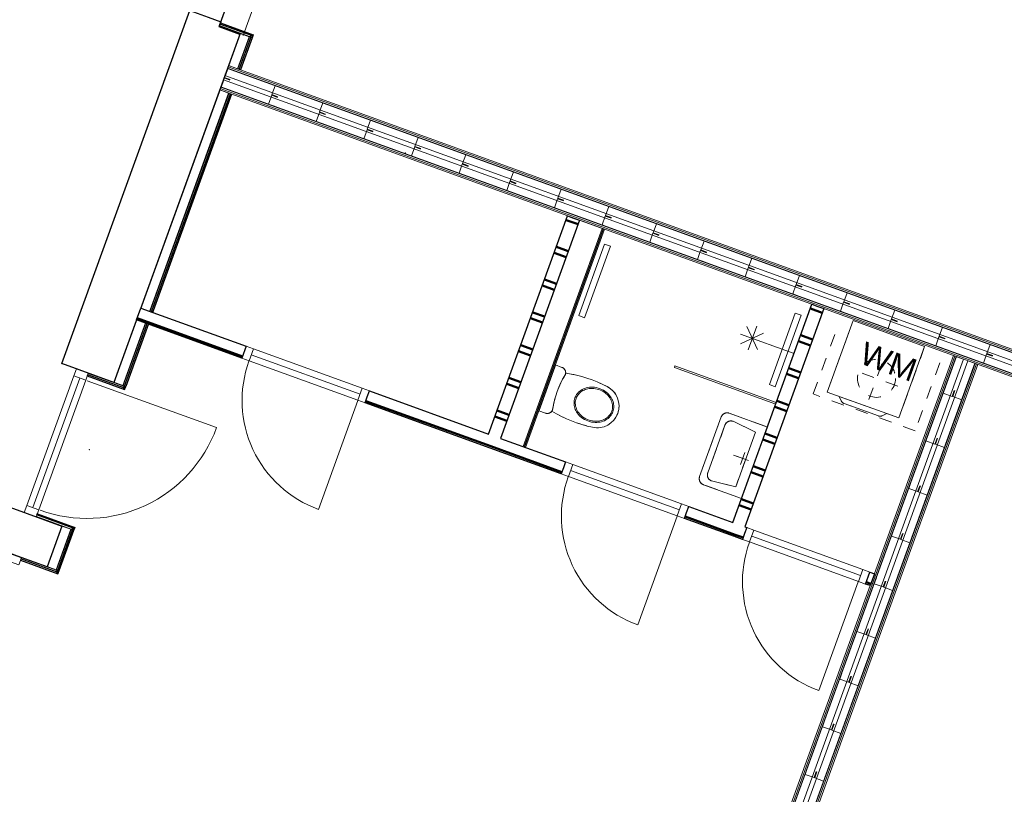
# Model space of a CAD drawing. Header units: metres. Extents: x 136314.7 to 136393.7, y 453293.7 to 453383.2.
# Tile 86 of 95: x 136366.3 to 136374, y 453329.3 to 453335.4. Entities that reach past the tile are written whole.
import ezdxf

# ---------------------------------------------------------------- set-up
doc = ezdxf.new("R2010")
doc.units = ezdxf.units.M
doc.set_wipeout_variables(frame=1)
doc.linetypes.add('DASHED', pattern=[200, 100, -100])
for name, color, linetype in [('LAYER01', 7, 'Continuous'), ('LAYER110', 1, 'Continuous'), ('LAYER111', 7, 'Continuous'), ('LAYER20', 252, 'Continuous'), ('LAYER22', 92, 'Continuous'), ('LAYER30', 7, 'Continuous'), ('LAYER31', 7, 'Continuous'), ('LAYER49', 7, 'Continuous'), ('LAYER56', 7, 'Continuous'), ('LAYER74', 213, 'Continuous'), ('LAYER82', 213, 'Continuous')]:
    doc.layers.add(name, color=color, linetype=linetype)
doc.styles.get("Standard").update_dxf_attribs({"font": 'arial.ttf'})

# ---------------------------------------------------------------- blocks, each defined once
blk = doc.blocks.new('Jutfasehof monument')
at = {"layer": 'LAYER01', "color": 252, "linetype": 'Continuous', "lineweight": 25}
blk.add_lwpolyline([(8739, -260), (10008, -260)], dxfattribs=at)
at = {"layer": 'LAYER01', "color": 252, "linetype": 'Continuous', "lineweight": 18}
for points in [[(4270.1, -513), (4610.1, -513), (4610.1, -525), (4270.1, -525)], [(5817.5, -513), (8271.1, -513), (8271.1, -525), (5817.5, -525)], [(8476.1, -513), (8744, -513), (8744, -525), (8476.1, -525)], [(7561.2, -3754.8), (8161.2, -3754.8), (8161.2, -3704.8), (7561.2, -3704.8)], [(365, -6593), (8271.1, -6593), (8271.1, -6605), (365, -6605)], [(365, -6605), (8271.1, -6605), (8271.1, -6617), (365, -6617)], [(365, -6774), (8271.1, -6774), (8271.1, -6786), (365, -6786)], [(365, -6786), (8271.1, -6786), (8271.1, -6798), (365, -6798)]]:
    blk.add_lwpolyline(points, close=True, dxfattribs=at)
at = {"layer": 'LAYER01', "color": 252, "linetype": 'Continuous', "lineweight": 13}
for points in [[(7927.2, -5123.5), (7785.9, -4982.1)], [(7789.8, -5123.5), (7931.1, -4982.1)], [(7789.8, -5123.5), (7931.1, -4982.1)], [(7761.2, -5054.8), (7961.2, -5054.8)]]:
    blk.add_lwpolyline(points, dxfattribs=at)
blk.add_lwpolyline([(7561.2, -5354.8), (8161.2, -5354.8), (8161.2, -5304.8), (7561.2, -5304.8)], close=True, dxfattribs=at)
at = {"layer": 'LAYER01', "color": 252, "linetype": 'Continuous', "lineweight": 0}
for p in [(5816, 0), (5816, 0), (5250.5, -435)]:
    blk.add_point(p, dxfattribs=at)
at = {"layer": 'LAYER22', "color": 252, "linetype": 'Continuous', "lineweight": 25}
for points in [[(4270.1, -525), (4610.1, -525), (4610.1, -535), (4270.1, -535)], [(5817.5, -525), (8271.1, -525), (8271.1, -535), (5817.5, -535)], [(8476.1, -525), (8744, -525), (8744, -535), (8476.1, -535)]]:
    blk.add_lwpolyline(points, close=True, dxfattribs=at)
at = {"layer": 'LAYER30', "color": 252, "linetype": 'Continuous', "lineweight": 18}
for points in [[(4207.1, -120.8), (4267.1, -120.8), (4267.1, -220.8), (4207.1, -220.8)], [(4610.1, -121), (4670.1, -121), (4670.1, -221), (4610.1, -221)], [(5756, -121), (5816, -121), (5816, -221), (5756, -221)], [(6339.8, -1320.8), (6339.8, -1380.8), (6439.8, -1380.8), (6439.8, -1320.8)], [(6339.8, -2294.8), (6339.8, -2354.8), (6439.8, -2354.8), (6439.8, -2294.8)], [(6339.8, -4000.8), (6339.8, -4060.8), (6439.8, -4060.8), (6439.8, -4000.8)], [(6339.8, -4974.8), (6339.8, -5034.8), (6439.8, -5034.8), (6439.8, -4974.8)], [(6339.8, -5520.8), (6339.8, -5580.8), (6439.8, -5580.8), (6439.8, -5520.8)], [(6339.8, -6494.8), (6339.8, -6554.8), (6439.8, -6554.8), (6439.8, -6494.8)]]:
    blk.add_lwpolyline(points, close=True, dxfattribs=at)
for points in [[(4670.1, -121), (5756, -121)], [(4670.1, -171), (5756, -171)], [(4670.1, -221), (5756, -221)], [(6339.8, -1380.8), (6339.8, -2294.8)], [(6389.8, -1380.8), (6389.8, -2294.8)], [(6439.8, -1380.8), (6439.8, -2294.8)], [(6339.8, -4060.8), (6339.8, -4974.8)], [(6389.8, -4060.8), (6389.8, -4974.8)], [(6439.8, -4060.8), (6439.8, -4974.8)], [(6339.8, -5580.8), (6339.8, -6494.8)], [(6389.8, -5580.8), (6389.8, -6494.8)], [(6439.8, -5580.8), (6439.8, -6494.8)]]:
    blk.add_lwpolyline(points, dxfattribs=at)
at = {"layer": 'LAYER31', "color": 252, "linetype": 'Continuous', "lineweight": 18}
for points in [[(5756, -232.9), (5756, -1318.8, -0.414214), (4670.1, -232.9)], [(6337.6, -2294.8), (5423.6, -2294.8, -0.414214), (6337.6, -1380.8)], [(6337.6, -4974.8), (5423.6, -4974.8, -0.414214), (6337.6, -4060.8)], [(6337.6, -6494.8), (5423.6, -6494.8, -0.414214), (6337.6, -5580.8)]]:
    blk.add_lwpolyline(points, format="xyb", dxfattribs=at)
at = {"color": 252, "linetype": 'Continuous', "lineweight": 0}
for points, layer in [([(6439.8, -3454.8), (6439.8, -3658.8), (8271.1, -3658.8), (8271.1, -3454.8)], 'LAYER110'), ([(6941.2, -5404.8), (6641.2, -5404.8), (6641.2, -5084.8), (6641.3, -5082.3), (6641.5, -5079.8), (6641.8, -5077.4), (6642.2, -5075), (6642.8, -5072.6), (6643.4, -5070.2), (6644.2, -5067.9), (6645.1, -5065.6), (6646.1, -5063.4), (6647.1, -5061.2), (6648.4, -5059), (6649.7, -5057), (6651.1, -5055), (6652.6, -5053), (6654.2, -5051.2), (6655.9, -5049.4), (6657.7, -5047.7), (6659.5, -5046.1), (6661.4, -5044.6), (6663.4, -5043.2), (6665.5, -5041.9), (6667.7, -5040.7), (6669.9, -5039.6), (6672.1, -5038.6), (6674.4, -5037.7), (6676.8, -5036.9), (6679.1, -5036.2), (6681.5, -5035.7), (6683.9, -5035.3), (6686.3, -5035), (6688.8, -5034.8), (6691.2, -5034.8), (7191.2, -5034.8), (7193.7, -5034.8), (7196.1, -5035), (7198.6, -5035.3), (7201, -5035.7), (7203.4, -5036.2), (7205.8, -5036.9), (7208.1, -5037.7), (7210.4, -5038.6), (7212.6, -5039.6), (7214.8, -5040.7), (7216.9, -5041.9), (7219, -5043.2), (7221, -5044.6), (7222.9, -5046.1), (7224.8, -5047.7), (7226.6, -5049.4), (7228.3, -5051.2), (7229.9, -5053), (7231.4, -5055), (7232.8, -5057), (7234.1, -5059), (7235.3, -5061.2), (7236.4, -5063.4), (7237.4, -5065.6), (7238.3, -5067.9), (7239.1, -5070.2), (7239.8, -5072.6), (7240.2, -5075), (7240.7, -5077.4), (7241, -5079.8), (7241.2, -5082.3), (7241.2, -5084.8), (7241.2, -5404.8)], 'LAYER110'), ([(7661.2, -5754.8), (8261.2, -5754.8), (8261.2, -6354.8), (7661.2, -6354.8)], 'LAYER111')]:
    blk.add_wipeout(points, dxfattribs=at).dxf.layer = layer
at = {"layer": 'LAYER56', "color": 252, "linetype": 'DASHED', "lineweight": 18}
for points in [[(7895.1, -6261.9), (7895.1, -5904.7)], [(7716.5, -6083.3), (8073.7, -6083.3)]]:
    blk.add_lwpolyline(points, dxfattribs=at)
blk.add_circle((7895.1, -6083.3), 150, dxfattribs=at)
at = {"layer": 'LAYER74', "color": 252, "linetype": 'Continuous', "lineweight": 13}
for points in [[(6691.2, -5034.8, 0.414214), (6641.2, -5084.8)], [(7191.2, -5034.8, -0.414214), (7241.2, -5084.8)], [(6741.2, -5084.8, 0.414214), (6691.2, -5134.8)], [(7141.2, -5084.8, -0.414214), (7191.2, -5134.8)]]:
    blk.add_lwpolyline(points, format="xyb", dxfattribs=at)
at = {"layer": 'LAYER74', "color": 252, "linetype": 'DASHED', "lineweight": 13}
for points in [[(6691.2, -5034.8, 0.414214), (6641.2, -5084.8)], [(7191.2, -5034.8, -0.414214), (7241.2, -5084.8)], [(6741.2, -5084.8, 0.414214), (6691.2, -5134.8)], [(7141.2, -5084.8, -0.414214), (7191.2, -5134.8)]]:
    blk.add_lwpolyline(points, format="xyb", dxfattribs=at)
at = {"layer": 'LAYER74', "color": 252, "linetype": 'Continuous', "lineweight": 13}
for points in [[(6691.2, -5034.8), (7191.2, -5034.8)], [(7241.2, -5084.8), (7241.2, -5404.8), (6641.2, -5404.8), (6641.2, -5084.8)], [(7141.2, -5084.8), (6741.2, -5084.8)], [(6712.2, -5329.8), (6691.2, -5134.8)], [(7170.2, -5329.8), (7191.2, -5134.8)], [(6941.2, -5354.8), (6941.2, -5229.8)], [(7170.2, -5329.8), (6712.2, -5329.8)], [(6991.2, -5304.8), (6891.2, -5304.8)]]:
    blk.add_lwpolyline(points, dxfattribs=at)
at = {"layer": 'LAYER74', "color": 252, "linetype": 'DASHED', "lineweight": 13}
for points in [[(6691.2, -5034.8), (7191.2, -5034.8)], [(7141.2, -5084.8), (6741.2, -5084.8)], [(6712.2, -5329.8), (6691.2, -5134.8)], [(7170.2, -5329.8), (7191.2, -5134.8)], [(6941.2, -5354.8), (6941.2, -5229.8)], [(7170.2, -5329.8), (6712.2, -5329.8)], [(6991.2, -5304.8), (6891.2, -5304.8)]]:
    blk.add_lwpolyline(points, dxfattribs=at)
at = {"layer": 'LAYER82', "color": 252, "linetype": 'Continuous', "lineweight": 13}
blk.add_lwpolyline([(7661.2, -5754.8), (8261.2, -5754.8), (8261.2, -6354.8), (7661.2, -6354.8)], close=True, dxfattribs=at)
at = {"layer": 'LAYER82', "color": 252, "linetype": 'Continuous', "lineweight": 0, "insert": (7961.2, -5904.7), "char_height": 180, "attachment_point": 7, "rotation": 270, "line_spacing_factor": 1.2}
blk.add_mtext('WM', dxfattribs=at)
at = {"color": 252, "linetype": 'Continuous', "lineweight": 0}
for points in [[(4270.1, -435), (4610.1, -435), (4610.1, -510), (4270.1, -510)], [(5817.5, -435), (8271.1, -435), (8271.1, -510), (5817.5, -510)], [(8476.1, -435), (8744, -435), (8744, -510), (8476.1, -510)], [(7131.6, -3664.8), (6747.6, -3664.8), (6747.6, -3719.7), (6749.1, -3731.3), (6753.6, -3742.2), (6760.8, -3751.5), (6770.1, -3758.7), (6780.9, -3763.2), (6792.6, -3764.7), (6793.5, -3764.4), (6841.8, -3756.3), (6890.6, -3751.4), (6939.6, -3749.7), (6988.6, -3751.4), (7037.3, -3756.3), (7085.7, -3764.4), (7086.6, -3764.7), (7098.2, -3763.2), (7109.1, -3758.7), (7118.4, -3751.5), (7125.5, -3742.2), (7130, -3731.3), (7131.6, -3719.7)], [(6339.8, -5454.8), (6389.8, -5454.8), (6439.8, -5504.8), (6439.8, -5520.8), (6389.8, -5520.8), (6339.8, -5520.8)], [(365, -6618), (8271.1, -6618), (8271.1, -6678), (365, -6678)]]:
    blk.add_wipeout(points, dxfattribs=at).dxf.layer = 'LAYER111'
at = {"layer": 'LAYER20', "linetype": 'Continuous', "lineweight": 50}
h = blk.add_hatch(dxfattribs=at)
h.set_pattern_fill('~A--G(&~', color=252, style=0, pattern_type=0)
h.set_pattern_definition([(90, (6339.75, -5454.75), (-275, -1e-05), []), (90, (6389.75, -5454.75), (-275, -1e-05), [])])
h.paths.add_polyline_path([(6339.8, -5454.8), (6389.8, -5454.8), (6439.8, -5504.8), (6439.8, -5520.8), (6389.8, -5520.8), (6339.8, -5520.8)], flags=0)
at = {"layer": 'LAYER01', "color": 252, "linetype": 'Continuous', "lineweight": 25}
blk.add_lwpolyline([(4268.6, -435), (4268.6, -217.5), (4268.6, -1.7), (4610.1, 0), (4610.1, -435)], close=True, dxfattribs=at)
at = {"layer": 'LAYER01', "color": 252, "linetype": 'Continuous', "lineweight": 18}
for points in [[(4268.6, -513), (4268.6, -221), (4256.6, -221), (4256.6, -525)], [(4613.4, -513), (4613.4, -221), (4625.4, -221), (4625.4, -525)], [(5814.1, -513), (5814.1, -221), (5802.1, -221), (5802.1, -525)], [(8747.4, -513), (8747.4, -260), (8759.4, -260), (8759.4, -525)], [(4270.1, -435), (4610.1, -435), (4610.1, -510), (4270.1, -510)], [(5817.5, -435), (8271.1, -435), (8271.1, -510), (5817.5, -510)], [(8464.1, -435), (8464.1, -11251), (8452.1, -11251), (8452.1, -435)], [(8476.1, -435), (8476.1, -11251), (8464.1, -11251), (8464.1, -435)], [(8476.1, -435), (8744, -435), (8744, -510), (8476.1, -510)], [(4271.9, -513), (4268.6, -513), (4256.6, -525), (4271.9, -525)], [(4610.1, -513), (4613.4, -513), (4625.4, -525), (4610.1, -525)], [(5817.5, -513), (5814.1, -513), (5802.1, -525), (5817.5, -525)], [(8744, -513), (8747.4, -513), (8759.4, -525), (8744, -525)], [(365, -6618), (8271.1, -6618), (8271.1, -6678), (365, -6678)]]:
    blk.add_lwpolyline(points, close=True, dxfattribs=at)
at = {"layer": 'LAYER01', "color": 252, "linetype": 'Continuous', "lineweight": 35}
blk.add_lwpolyline([(8739, -260), (8739, -435)], dxfattribs=at)
at = {"layer": 'LAYER01', "color": 252, "linetype": 'Continuous', "lineweight": 13}
blk.add_lwpolyline([(8739, -462.9), (10008, -462.9)], dxfattribs=at)
at = {"layer": 'LAYER01', "color": 252, "linetype": 'Continuous', "lineweight": 0}
for p in [(4610.1, -435), (4610.1, -435), (4610.1, -435), (4610.1, -435), (4610.1, -435), (8739, -435), (8739, -435), (8739, -435)]:
    blk.add_point(p, dxfattribs=at)
at = {"layer": 'LAYER20', "color": 252, "linetype": 'Continuous', "lineweight": 25}
for points in [[(6339.8, -5520.8), (6339.8, -5454.8)], [(6439.8, -5504.8), (6439.8, -5520.8)], [(6439.8, -5520.8), (6389.8, -5520.8), (6339.8, -5520.8)]]:
    blk.add_lwpolyline(points, dxfattribs=at)
at = {"layer": 'LAYER22', "color": 252, "linetype": 'Continuous', "lineweight": 25}
for points in [[(4256.6, -525), (4256.6, -221), (4246.6, -221), (4246.6, -535)], [(4625.4, -525), (4625.4, -221), (4635.4, -221), (4635.4, -535)], [(5802.1, -525), (5802.1, -221), (5792.1, -221), (5792.1, -535)], [(8759.4, -525), (8759.4, -260), (8769.4, -260), (8769.4, -535)], [(4271.9, -525), (4256.6, -525), (4246.6, -535), (4271.9, -535)], [(4610.1, -525), (4625.4, -525), (4635.4, -535), (4610.1, -535)], [(5817.5, -525), (5802.1, -525), (5792.1, -535), (5817.5, -535)], [(8744, -525), (8759.4, -525), (8769.4, -535), (8744, -535)]]:
    blk.add_lwpolyline(points, close=True, dxfattribs=at)
at = {"layer": 'LAYER74', "color": 252, "linetype": 'Continuous', "lineweight": 13}
blk.add_lwpolyline([(7131.6, -3664.8), (6747.6, -3664.8), (6747.6, -3719.7, 0.414214), (6792.6, -3764.7), (6793.5, -3764.4, -0.100192), (7085.7, -3764.4), (7086.6, -3764.7, 0.414214), (7131.6, -3719.7)], format="xyb", close=True, dxfattribs=at)
at = {"color": 252, "linetype": 'Continuous', "lineweight": 0}
blk.add_wipeout([(7661.2, -6254.8), (7633, -6226.5), (7626.6, -6218.2), (7622.6, -6208.6), (7621.2, -6198.2), (7621.2, -5911.3), (7622.6, -5901), (7626.6, -5891.3), (7632.9, -5883), (7661.2, -5854.8)], dxfattribs=at).dxf.layer = 'LAYER111'
at = {"layer": 'LAYER56', "color": 252, "linetype": 'DASHED', "lineweight": 18}
blk.add_lwpolyline([(8180.8, -6511.9), (7609.4, -6511.9), (7609.4, -5654.7), (8180.8, -5654.7)], dxfattribs=at)
at = {"layer": 'LAYER82', "color": 252, "linetype": 'Continuous', "lineweight": 13}
blk.add_lwpolyline([(7661.2, -6254.8), (7633, -6226.5, -0.1992), (7621.2, -6198.2), (7621.2, -5911.3, -0.198912), (7632.9, -5883), (7661.2, -5854.8)], format="xyb", close=True, dxfattribs=at)
at = {"layer": 'LAYER82', "color": 252, "linetype": 'DASHED', "lineweight": 13}
blk.add_lwpolyline([(7661.2, -6254.8), (7633, -6226.5, -0.1992), (7621.2, -6198.2), (7621.2, -5911.3, -0.198912), (7632.9, -5883), (7661.2, -5854.8)], format="xyb", close=True, dxfattribs=at)
at = {"color": 252, "linetype": 'Continuous', "lineweight": 0}
for points in [[(8451.1, -435), (8451.1, -11251), (8391.1, -11251), (8391.1, -435)], [(7079.7, -3763.2), (7033.3, -3755.7), (6986.5, -3751.2), (6939.6, -3749.7), (6892.6, -3751.2), (6845.8, -3755.7), (6799.4, -3763.2), (6792.6, -3764.7), (6780.1, -3762.9), (6770.4, -3819.8), (6763.9, -3877.1), (6760.4, -3934.6), (6760.1, -3992.3), (6762.9, -4049.9), (6768.8, -4107.3), (6773.4, -4130.4), (6781.1, -4152.8), (6791.9, -4173.8), (6805.4, -4193.2), (6821.4, -4210.6), (6839.8, -4225.5), (6859.9, -4237.9), (6881.6, -4247.4), (6904.3, -4253.8), (6927.8, -4257), (6951.4, -4257), (6974.8, -4253.8), (6997.6, -4247.4), (7019.2, -4237.9), (7039.4, -4225.5), (7057.6, -4210.6), (7073.7, -4193.2), (7087.2, -4173.8), (7098, -4152.8), (7105.8, -4130.4), (7110.4, -4107.2), (7116.2, -4049.9), (7119, -3992.3), (7118.6, -3934.6), (7115.2, -3877.1), (7108.6, -3819.8), (7099, -3762.9), (7086.5, -3764.7)], [(6339.8, -5034.8), (6389.8, -5034.8), (6439.8, -5034.8), (6439.8, -5404.8), (6389.8, -5454.8), (6339.8, -5454.8)], [(365, -6713), (8271.1, -6713), (8271.1, -6773), (365, -6773)]]:
    blk.add_wipeout(points, dxfattribs=at).dxf.layer = 'LAYER111'
at = {"layer": 'LAYER20', "linetype": 'Continuous', "lineweight": 50}
h = blk.add_hatch(dxfattribs=at)
h.set_pattern_fill('~A--G(&~', color=252, style=0, pattern_type=0)
h.set_pattern_definition([(90, (6339.75, -5034.75), (-275, -1e-05), []), (90, (6389.75, -5034.75), (-275, -1e-05), [])])
h.paths.add_polyline_path([(6339.8, -5034.8), (6389.8, -5034.8), (6439.8, -5034.8), (6439.8, -5404.8), (6389.8, -5454.8), (6339.8, -5454.8)], flags=0)
at = {"layer": 'LAYER01', "color": 252, "linetype": 'Continuous', "lineweight": 18}
for points in [[(8283.1, -435), (8283.1, -11251), (8271.1, -11251), (8271.1, -435)], [(8295.1, -435), (8295.1, -11251), (8283.1, -11251), (8283.1, -435)], [(8451.1, -435), (8451.1, -11251), (8391.1, -11251), (8391.1, -435)], [(365, -6713), (8271.1, -6713), (8271.1, -6773), (365, -6773)]]:
    blk.add_lwpolyline(points, close=True, dxfattribs=at)
at = {"layer": 'LAYER01', "color": 252, "linetype": 'Continuous', "lineweight": 0}
blk.add_point((8403.3, -435), dxfattribs=at)
blk.add_point((8403.3, -435), dxfattribs=at)
at = {"layer": 'LAYER20', "color": 252, "linetype": 'Continuous', "lineweight": 25}
for points in [[(6339.8, -5454.8), (6339.8, -5034.8)], [(6339.8, -5034.8), (6389.8, -5034.8), (6439.8, -5034.8)], [(6439.8, -5034.8), (6439.8, -5404.8)]]:
    blk.add_lwpolyline(points, dxfattribs=at)
at = {"layer": 'LAYER22', "color": 252, "linetype": 'Continuous', "lineweight": 13}
for points in [[(4815, -6618), (4765, -6618), (4765, -6693), (4815, -6693)], [(5215, -6618), (5165, -6618), (5165, -6693), (5215, -6693)], [(5615, -6618), (5565, -6618), (5565, -6693), (5615, -6693)], [(6015, -6618), (5965, -6618), (5965, -6693), (6015, -6693)], [(6415, -6618), (6365, -6618), (6365, -6693), (6415, -6693)], [(6815, -6618), (6765, -6618), (6765, -6693), (6815, -6693)], [(7215, -6618), (7165, -6618), (7165, -6693), (7215, -6693)], [(7615, -6618), (7565, -6618), (7565, -6693), (7615, -6693)], [(8015, -6618), (7965, -6618), (7965, -6693), (8015, -6693)], [(4815, -6773), (4765, -6773), (4765, -6698), (4815, -6698)], [(5215, -6773), (5165, -6773), (5165, -6698), (5215, -6698)], [(5615, -6773), (5565, -6773), (5565, -6698), (5615, -6698)], [(6015, -6773), (5965, -6773), (5965, -6698), (6015, -6698)], [(6415, -6773), (6365, -6773), (6365, -6698), (6415, -6698)], [(6815, -6773), (6765, -6773), (6765, -6698), (6815, -6698)], [(7215, -6773), (7165, -6773), (7165, -6698), (7215, -6698)], [(7615, -6773), (7565, -6773), (7565, -6698), (7615, -6698)], [(8015, -6773), (7965, -6773), (7965, -6698), (8015, -6698)]]:
    blk.add_lwpolyline(points, dxfattribs=at)
at = {"layer": 'LAYER22', "color": 252, "linetype": 'DASHED', "lineweight": 13}
for points in [[(4815, -6618), (4765, -6618), (4765, -6693), (4815, -6693)], [(5215, -6618), (5165, -6618), (5165, -6693), (5215, -6693)], [(5615, -6618), (5565, -6618), (5565, -6693), (5615, -6693)], [(6015, -6618), (5965, -6618), (5965, -6693), (6015, -6693)], [(6815, -6618), (6765, -6618), (6765, -6693), (6815, -6693)], [(7215, -6618), (7165, -6618), (7165, -6693), (7215, -6693)], [(7615, -6618), (7565, -6618), (7565, -6693), (7615, -6693)], [(8015, -6618), (7965, -6618), (7965, -6693), (8015, -6693)], [(4815, -6773), (4765, -6773), (4765, -6698), (4815, -6698)], [(5215, -6773), (5165, -6773), (5165, -6698), (5215, -6698)], [(5615, -6773), (5565, -6773), (5565, -6698), (5615, -6698)], [(6015, -6773), (5965, -6773), (5965, -6698), (6015, -6698)], [(6415, -6773), (6365, -6773), (6365, -6698), (6415, -6698)], [(6815, -6773), (6765, -6773), (6765, -6698), (6815, -6698)], [(7215, -6773), (7165, -6773), (7165, -6698), (7215, -6698)], [(7615, -6773), (7565, -6773), (7565, -6698), (7615, -6698)], [(8015, -6773), (7965, -6773), (7965, -6698), (8015, -6698)]]:
    blk.add_lwpolyline(points, dxfattribs=at)
at = {"layer": 'LAYER74', "color": 252, "linetype": 'DASHED', "lineweight": 13}
for points in [[(7131.6, -3664.8), (6747.6, -3664.8), (6747.6, -3719.7, 0.414214), (6792.6, -3764.7), (6793.5, -3764.4, -0.100192), (7085.7, -3764.4), (7086.6, -3764.7, 0.414214), (7131.6, -3719.7)], [(7079.7, -3763.2, 0.09602), (6799.4, -3763.2), (6792.6, -3764.7, -0.070454), (6780.1, -3762.9, 0.080986), (6768.8, -4107.2, 0.879145), (7110.4, -4107.2, 0.081066), (7099.1, -3762.9, -0.070378), (7086.6, -3764.7)]]:
    blk.add_lwpolyline(points, format="xyb", close=True, dxfattribs=at)
at = {"layer": 'LAYER74', "color": 252, "linetype": 'Continuous', "lineweight": 13}
blk.add_lwpolyline([(7079.7, -3763.2, 0.09602), (6799.4, -3763.2), (6792.6, -3764.7, -0.070454), (6780.1, -3762.9, 0.080986), (6768.8, -4107.2, 0.879145), (7110.4, -4107.2, 0.081066), (7099.1, -3762.9, -0.070378), (7086.6, -3764.7)], format="xyb", close=True, dxfattribs=at)
for points in [[(6939.6, -3898.2), (6929.4, -3898.6), (6919.3, -3899.9), (6909.3, -3902.1), (6899.6, -3905.1), (6890.2, -3908.9), (6881.2, -3913.5), (6872.4, -3918.8), (6864.2, -3924.7), (6855.9, -3931.6), (6848.2, -3939.2), (6841.1, -3947.3), (6834.6, -3955.9), (6827.8, -3966.2), (6821.9, -3976.9), (6816.8, -3988.1), (6812.6, -3999.6), (6808.6, -4013.1), (6805.8, -4026.8), (6803.9, -4040.8), (6803.2, -4054.8), (6803.6, -4070.2), (6805.2, -4085.6), (6808.2, -4100.8), (6812.4, -4115.6), (6816.8, -4127.2), (6821.9, -4138.6), (6827.9, -4149.5), (6834.8, -4159.9), (6842.3, -4169.8), (6850.2, -4178.3), (6858.7, -4186.2), (6867.8, -4193.4), (6877.4, -4199.8), (6887.7, -4205.4), (6898.5, -4209.9), (6909.6, -4213.4), (6921.1, -4215.9), (6930.3, -4216.9), (6939.6, -4217.3), (6949.7, -4216.9), (6959.8, -4215.6), (6969.8, -4213.4), (6979.5, -4210.4), (6988.9, -4206.6), (6997.9, -4202), (7006.7, -4196.7), (7014.9, -4190.8), (7023.2, -4183.9), (7030.9, -4176.3), (7038.1, -4168.2), (7044.6, -4159.6), (7051.3, -4149.3), (7057.2, -4138.6), (7062.3, -4127.4), (7066.6, -4115.9), (7070.5, -4102.4), (7073.4, -4088.7), (7075.2, -4074.8), (7075.9, -4060.8), (7075.6, -4045.3), (7073.9, -4029.9), (7070.9, -4014.8), (7066.7, -3999.9), (7062.4, -3988.2), (7057.2, -3976.9), (7051.2, -3966), (7044.4, -3955.6), (7036.8, -3945.8), (7028.9, -3937.2), (7020.4, -3929.2), (7011.3, -3922.1), (7001.7, -3915.7), (6991.4, -3910.1), (6980.6, -3905.6), (6969.4, -3902.1), (6958.1, -3899.6), (6948.8, -3898.6)], [(6939.6, -4207.4), (6930.4, -4206.9), (6921.2, -4205.8), (6912.3, -4203.8), (6903.6, -4201.2), (6894.8, -4197.7), (6886.4, -4193.5), (6878.4, -4188.7), (6870.8, -4183.3), (6863.4, -4177.2), (6856.6, -4170.6), (6849.6, -4162.8), (6843.1, -4154.5), (6837.2, -4145.6), (6831.9, -4136.2), (6826.8, -4125.2), (6822.4, -4113.9), (6818.8, -4102.1), (6816.1, -4090), (6814.1, -4076.4), (6813.2, -4062.6), (6813.4, -4048.5), (6814.7, -4034.4), (6817.2, -4020), (6821, -4005.9), (6824.3, -3996.3), (6828.2, -3987), (6832.6, -3978), (6838.6, -3967.8), (6845.2, -3958.1), (6852.9, -3948.8), (6861.4, -3940.2), (6870.4, -3932.6), (6880.1, -3925.8), (6890.7, -3919.8), (6901.9, -3914.9), (6910.9, -3912), (6920.2, -3909.9), (6929.8, -3908.6), (6939.6, -3908.1), (6948.7, -3908.6), (6957.9, -3909.8), (6966.8, -3911.7), (6975.6, -3914.3), (6984.3, -3917.8), (6992.7, -3922), (7000.7, -3926.8), (7008.3, -3932.2), (7015.7, -3938.3), (7022.6, -3944.9), (7029.6, -3952.7), (7036, -3961), (7041.9, -3969.9), (7047.2, -3979.3), (7052.4, -3990.2), (7056.8, -4001.6), (7060.3, -4013.4), (7063.1, -4025.5), (7065, -4039.1), (7065.9, -4052.9), (7065.8, -4067), (7064.4, -4081.1), (7061.9, -4095.5), (7058.1, -4109.6), (7054.8, -4119.2), (7050.9, -4128.5), (7046.6, -4137.5), (7040.6, -4147.7), (7033.9, -4157.4), (7026.2, -4166.7), (7017.8, -4175.3), (7008.8, -4182.9), (6999.1, -4189.8), (6988.4, -4195.8), (6977.2, -4200.6), (6968.2, -4203.5), (6958.9, -4205.6), (6949.3, -4206.9)]]:
    blk.add_lwpolyline(points, close=True, dxfattribs=at)
at = {"layer": 'LAYER74', "color": 252, "linetype": 'DASHED', "lineweight": 13}
for points in [[(6939.6, -3898.2), (6929.4, -3898.6), (6919.3, -3899.9), (6909.3, -3902.1), (6899.6, -3905.1), (6890.2, -3908.9), (6881.2, -3913.5), (6872.4, -3918.8), (6864.2, -3924.7), (6855.9, -3931.6), (6848.2, -3939.2), (6841.1, -3947.3), (6834.6, -3955.9), (6827.8, -3966.2), (6821.9, -3976.9), (6816.8, -3988.1), (6812.6, -3999.6), (6808.6, -4013.1), (6805.8, -4026.8), (6803.9, -4040.8), (6803.2, -4054.8), (6803.6, -4070.2), (6805.2, -4085.6), (6808.2, -4100.8), (6812.4, -4115.6), (6816.8, -4127.2), (6821.9, -4138.6), (6827.9, -4149.5), (6834.8, -4159.9), (6842.3, -4169.8), (6850.2, -4178.3), (6858.7, -4186.2), (6867.8, -4193.4), (6877.4, -4199.8), (6887.7, -4205.4), (6898.5, -4209.9), (6909.6, -4213.4), (6921.1, -4215.9), (6930.3, -4216.9), (6939.6, -4217.3), (6949.7, -4216.9), (6959.8, -4215.6), (6969.8, -4213.4), (6979.5, -4210.4), (6988.9, -4206.6), (6997.9, -4202), (7006.7, -4196.7), (7014.9, -4190.8), (7023.2, -4183.9), (7030.9, -4176.3), (7038.1, -4168.2), (7044.6, -4159.6), (7051.3, -4149.3), (7057.2, -4138.6), (7062.3, -4127.4), (7066.6, -4115.9), (7070.5, -4102.4), (7073.4, -4088.7), (7075.2, -4074.8), (7075.9, -4060.8), (7075.6, -4045.3), (7073.9, -4029.9), (7070.9, -4014.8), (7066.7, -3999.9), (7062.4, -3988.2), (7057.2, -3976.9), (7051.2, -3966), (7044.4, -3955.6), (7036.8, -3945.8), (7028.9, -3937.2), (7020.4, -3929.2), (7011.3, -3922.1), (7001.7, -3915.7), (6991.4, -3910.1), (6980.6, -3905.6), (6969.4, -3902.1), (6958.1, -3899.6), (6948.8, -3898.6)], [(6939.6, -4207.4), (6930.4, -4206.9), (6921.2, -4205.8), (6912.3, -4203.8), (6903.6, -4201.2), (6894.8, -4197.7), (6886.4, -4193.5), (6878.4, -4188.7), (6870.8, -4183.3), (6863.4, -4177.2), (6856.6, -4170.6), (6849.6, -4162.8), (6843.1, -4154.5), (6837.2, -4145.6), (6831.9, -4136.2), (6826.8, -4125.2), (6822.4, -4113.9), (6818.8, -4102.1), (6816.1, -4090), (6814.1, -4076.4), (6813.2, -4062.6), (6813.4, -4048.5), (6814.7, -4034.4), (6817.2, -4020), (6821, -4005.9), (6824.3, -3996.3), (6828.2, -3987), (6832.6, -3978), (6838.6, -3967.8), (6845.2, -3958.1), (6852.9, -3948.8), (6861.4, -3940.2), (6870.4, -3932.6), (6880.1, -3925.8), (6890.7, -3919.8), (6901.9, -3914.9), (6910.9, -3912), (6920.2, -3909.9), (6929.8, -3908.6), (6939.6, -3908.1), (6948.7, -3908.6), (6957.9, -3909.8), (6966.8, -3911.7), (6975.6, -3914.3), (6984.3, -3917.8), (6992.7, -3922), (7000.7, -3926.8), (7008.3, -3932.2), (7015.7, -3938.3), (7022.6, -3944.9), (7029.6, -3952.7), (7036, -3961), (7041.9, -3969.9), (7047.2, -3979.3), (7052.4, -3990.2), (7056.8, -4001.6), (7060.3, -4013.4), (7063.1, -4025.5), (7065, -4039.1), (7065.9, -4052.9), (7065.8, -4067), (7064.4, -4081.1), (7061.9, -4095.5), (7058.1, -4109.6), (7054.8, -4119.2), (7050.9, -4128.5), (7046.6, -4137.5), (7040.6, -4147.7), (7033.9, -4157.4), (7026.2, -4166.7), (7017.8, -4175.3), (7008.8, -4182.9), (6999.1, -4189.8), (6988.4, -4195.8), (6977.2, -4200.6), (6968.2, -4203.5), (6958.9, -4205.6), (6949.3, -4206.9)]]:
    blk.add_lwpolyline(points, close=True, dxfattribs=at)
at = {"color": 252, "linetype": 'Continuous', "lineweight": 0}
for points in [[(8356.1, -435), (8356.1, -11251), (8296.1, -11251), (8296.1, -435)], [(6339.8, -6554.8), (6439.8, -6554.8), (6439.8, -6593), (6339.8, -6593)]]:
    blk.add_wipeout(points, dxfattribs=at).dxf.layer = 'LAYER111'
at = {"layer": 'LAYER20', "linetype": 'Continuous', "lineweight": 50}
h = blk.add_hatch(dxfattribs=at)
h.set_pattern_fill('~A--G(&~', color=252, style=0, pattern_type=0)
h.set_pattern_definition([(90, (6339.75, -6554.75), (-275, -1e-05), []), (90, (6389.75, -6554.75), (-275, -1e-05), [])])
h.paths.add_polyline_path([(6339.8, -6554.8), (6439.8, -6554.8), (6439.8, -6593), (6339.8, -6593)], flags=0)
at = {"layer": 'LAYER01', "color": 252, "linetype": 'Continuous', "lineweight": 25}
blk.add_lwpolyline([(5816, 0), (8779, 0), (8779, -154.8), (8779, -260), (8744, -260), (8744, -435), (5816, -435)], close=True, dxfattribs=at)
at = {"layer": 'LAYER01', "color": 252, "linetype": 'Continuous', "lineweight": 18}
blk.add_lwpolyline([(8356.1, -435), (8356.1, -11251), (8296.1, -11251), (8296.1, -435)], close=True, dxfattribs=at)
at = {"layer": 'LAYER01', "color": 252, "linetype": 'Continuous', "lineweight": 0}
blk.add_point((8302.1, -1983), dxfattribs=at)
blk.add_point((8302.1, -1983), dxfattribs=at)
at = {"layer": 'LAYER20', "color": 252, "linetype": 'Continuous', "lineweight": 25}
blk.add_lwpolyline([(6339.8, -6554.8), (6439.8, -6554.8), (6439.8, -6593), (6339.8, -6593)], close=True, dxfattribs=at)
at = {"layer": 'LAYER22', "color": 252, "linetype": 'Continuous', "lineweight": 13}
for points in [[(8296.1, -485), (8296.1, -435), (8371.1, -435), (8371.1, -485)], [(8451.1, -485), (8451.1, -435), (8376.1, -435), (8376.1, -485)], [(8296.1, -885), (8296.1, -835), (8371.1, -835), (8371.1, -885)], [(8451.1, -885), (8451.1, -835), (8376.1, -835), (8376.1, -885)], [(8296.1, -1285), (8296.1, -1235), (8371.1, -1235), (8371.1, -1285)], [(8451.1, -1285), (8451.1, -1235), (8376.1, -1235), (8376.1, -1285)], [(8296.1, -1685), (8296.1, -1635), (8371.1, -1635), (8371.1, -1685)], [(8451.1, -1685), (8451.1, -1635), (8376.1, -1635), (8376.1, -1685)], [(8296.1, -2085), (8296.1, -2035), (8371.1, -2035), (8371.1, -2085)], [(8451.1, -2085), (8451.1, -2035), (8376.1, -2035), (8376.1, -2085)], [(8296.1, -2485), (8296.1, -2435), (8371.1, -2435), (8371.1, -2485)], [(8451.1, -2485), (8451.1, -2435), (8376.1, -2435), (8376.1, -2485)], [(8296.1, -2885), (8296.1, -2835), (8371.1, -2835), (8371.1, -2885)], [(8451.1, -2885), (8451.1, -2835), (8376.1, -2835), (8376.1, -2885)], [(8296.1, -3285), (8296.1, -3235), (8371.1, -3235), (8371.1, -3285)], [(8451.1, -3285), (8451.1, -3235), (8376.1, -3235), (8376.1, -3285)], [(8296.1, -3685), (8296.1, -3635), (8371.1, -3635), (8371.1, -3685)], [(8451.1, -3685), (8451.1, -3635), (8376.1, -3635), (8376.1, -3685)], [(8296.1, -4085), (8296.1, -4035), (8371.1, -4035), (8371.1, -4085)], [(8451.1, -4085), (8451.1, -4035), (8376.1, -4035), (8376.1, -4085)], [(8296.1, -4485), (8296.1, -4435), (8371.1, -4435), (8371.1, -4485)], [(8451.1, -4485), (8451.1, -4435), (8376.1, -4435), (8376.1, -4485)], [(8296.1, -4885), (8296.1, -4835), (8371.1, -4835), (8371.1, -4885)], [(8451.1, -4885), (8451.1, -4835), (8376.1, -4835), (8376.1, -4885)], [(8296.1, -5285), (8296.1, -5235), (8371.1, -5235), (8371.1, -5285)], [(8451.1, -5285), (8451.1, -5235), (8376.1, -5235), (8376.1, -5285)], [(8296.1, -5685), (8296.1, -5635), (8371.1, -5635), (8371.1, -5685)], [(8451.1, -5685), (8451.1, -5635), (8376.1, -5635), (8376.1, -5685)], [(8296.1, -6085), (8296.1, -6035), (8371.1, -6035), (8371.1, -6085)], [(8451.1, -6085), (8451.1, -6035), (8376.1, -6035), (8376.1, -6085)], [(8296.1, -6485), (8296.1, -6435), (8371.1, -6435), (8371.1, -6485)], [(8451.1, -6485), (8451.1, -6435), (8376.1, -6435), (8376.1, -6485)], [(8296.1, -6885), (8296.1, -6835), (8371.1, -6835), (8371.1, -6885)], [(8451.1, -6885), (8451.1, -6835), (8376.1, -6835), (8376.1, -6885)]]:
    blk.add_lwpolyline(points, dxfattribs=at)
at = {"layer": 'LAYER22', "color": 252, "linetype": 'DASHED', "lineweight": 13}
for points in [[(8296.1, -485), (8296.1, -435), (8371.1, -435), (8371.1, -485)], [(8451.1, -485), (8451.1, -435), (8376.1, -435), (8376.1, -485)], [(8296.1, -885), (8296.1, -835), (8371.1, -835), (8371.1, -885)], [(8451.1, -885), (8451.1, -835), (8376.1, -835), (8376.1, -885)], [(8296.1, -1285), (8296.1, -1235), (8371.1, -1235), (8371.1, -1285)], [(8451.1, -1285), (8451.1, -1235), (8376.1, -1235), (8376.1, -1285)], [(8296.1, -1685), (8296.1, -1635), (8371.1, -1635), (8371.1, -1685)], [(8451.1, -1685), (8451.1, -1635), (8376.1, -1635), (8376.1, -1685)], [(8296.1, -2085), (8296.1, -2035), (8371.1, -2035), (8371.1, -2085)], [(8451.1, -2085), (8451.1, -2035), (8376.1, -2035), (8376.1, -2085)], [(8296.1, -2485), (8296.1, -2435), (8371.1, -2435), (8371.1, -2485)], [(8451.1, -2485), (8451.1, -2435), (8376.1, -2435), (8376.1, -2485)], [(8296.1, -2885), (8296.1, -2835), (8371.1, -2835), (8371.1, -2885)], [(8451.1, -2885), (8451.1, -2835), (8376.1, -2835), (8376.1, -2885)], [(8296.1, -3285), (8296.1, -3235), (8371.1, -3235), (8371.1, -3285)], [(8451.1, -3285), (8451.1, -3235), (8376.1, -3235), (8376.1, -3285)], [(8296.1, -3685), (8296.1, -3635), (8371.1, -3635), (8371.1, -3685)], [(8451.1, -3685), (8451.1, -3635), (8376.1, -3635), (8376.1, -3685)], [(8296.1, -4085), (8296.1, -4035), (8371.1, -4035), (8371.1, -4085)], [(8451.1, -4085), (8451.1, -4035), (8376.1, -4035), (8376.1, -4085)], [(8296.1, -4485), (8296.1, -4435), (8371.1, -4435), (8371.1, -4485)], [(8451.1, -4485), (8451.1, -4435), (8376.1, -4435), (8376.1, -4485)], [(8296.1, -4885), (8296.1, -4835), (8371.1, -4835), (8371.1, -4885)], [(8451.1, -4885), (8451.1, -4835), (8376.1, -4835), (8376.1, -4885)], [(8296.1, -5285), (8296.1, -5235), (8371.1, -5235), (8371.1, -5285)], [(8451.1, -5285), (8451.1, -5235), (8376.1, -5235), (8376.1, -5285)], [(8296.1, -5685), (8296.1, -5635), (8371.1, -5635), (8371.1, -5685)], [(8451.1, -5685), (8451.1, -5635), (8376.1, -5635), (8376.1, -5685)], [(8296.1, -6085), (8296.1, -6035), (8371.1, -6035), (8371.1, -6085)], [(8451.1, -6085), (8451.1, -6035), (8376.1, -6035), (8376.1, -6085)], [(8296.1, -6485), (8296.1, -6435), (8371.1, -6435), (8371.1, -6485)], [(8451.1, -6485), (8451.1, -6435), (8376.1, -6435), (8376.1, -6485)], [(6415, -6618), (6365, -6618), (6365, -6693), (6415, -6693)], [(8296.1, -6885), (8296.1, -6835), (8371.1, -6835), (8371.1, -6885)], [(8451.1, -6885), (8451.1, -6835), (8376.1, -6835), (8376.1, -6885)]]:
    blk.add_lwpolyline(points, dxfattribs=at)
at = {"layer": 'LAYER82', "color": 252, "linetype": 'DASHED', "lineweight": 13}
blk.add_lwpolyline([(7661.2, -5754.8), (8261.2, -5754.8), (8261.2, -6354.8), (7661.2, -6354.8)], close=True, dxfattribs=at)
at = {"color": 252, "linetype": 'Continuous', "lineweight": 0}
for points in [[(6339.8, -435), (6439.8, -435), (6439.8, -1320.8), (6339.8, -1320.8)], [(8271.1, -3354.8), (8271.1, -3404.8), (8271.1, -3454.8), (6439.8, -3454.8), (6389.8, -3404.8), (6439.8, -3354.8)], [(8271.1, -5404.8), (8271.1, -5454.8), (8271.1, -5504.8), (6439.8, -5504.8), (6389.8, -5454.8), (6439.8, -5404.8)]]:
    blk.add_wipeout(points, dxfattribs=at).dxf.layer = 'LAYER111'
at = {"layer": 'LAYER20', "linetype": 'Continuous', "lineweight": 50}
h = blk.add_hatch(dxfattribs=at)
h.set_pattern_fill('~A--G(&~', color=252, style=0, pattern_type=0)
h.set_pattern_definition([(90, (6339.75, -435), (-275, -1e-05), []), (90, (6389.75, -435), (-275, -1e-05), [])])
h.paths.add_polyline_path([(6339.8, -435), (6439.8, -435), (6439.8, -1320.8), (6339.8, -1320.8)], flags=0)
h = blk.add_hatch(dxfattribs=at)
h.set_pattern_fill('~A--G(&~', color=252, style=0, pattern_type=0)
h.set_pattern_definition([(90, (8271.06, -3354.75), (-275, -1e-05), []), (90, (8321.06, -3354.75), (-275, -1e-05), [])])
h.paths.add_polyline_path([(8271.1, -3354.8), (8271.1, -3404.8), (8271.1, -3454.8), (6439.8, -3454.8), (6389.8, -3404.8), (6439.8, -3354.8)], flags=0)
h = blk.add_hatch(dxfattribs=at)
h.set_pattern_fill('~A--G(&~', color=252, style=0, pattern_type=0)
h.set_pattern_definition([(90, (8271.06, -5404.75), (-275, -1e-05), []), (90, (8321.06, -5404.75), (-275, -1e-05), [])])
h.paths.add_polyline_path([(8271.1, -5404.8), (8271.1, -5454.8), (8271.1, -5504.8), (6439.8, -5504.8), (6389.8, -5454.8), (6439.8, -5404.8)], flags=0)
at = {"layer": 'LAYER01', "color": 252, "linetype": 'Continuous', "lineweight": 13}
blk.add_lwpolyline([(7858.5, -5404.8), (7858.5, -4954.8)], dxfattribs=at)
at = {"layer": 'LAYER20', "color": 252, "linetype": 'Continuous', "lineweight": 25}
blk.add_lwpolyline([(6339.8, -435), (6439.8, -435), (6439.8, -1320.8), (6339.8, -1320.8)], close=True, dxfattribs=at)
for points in [[(6439.8, -3354.8), (8271.1, -3354.8)], [(8271.1, -3354.8), (8271.1, -3404.8), (8271.1, -3454.8)], [(8271.1, -3454.8), (6439.8, -3454.8)], [(6439.8, -5404.8), (8271.1, -5404.8)], [(8271.1, -5404.8), (8271.1, -5454.8), (8271.1, -5504.8)], [(8271.1, -5504.8), (6439.8, -5504.8)]]:
    blk.add_lwpolyline(points, dxfattribs=at)
at = {"layer": 'LAYER49', "color": 252, "linetype": 'Continuous', "lineweight": 18}
blk.add_lwpolyline([(7445.9, -5404.8), (7433.9, -5404.8), (7433.9, -4554.8), (7445.9, -4554.8)], close=True, dxfattribs=at)
at = {"layer": 'LAYER74', "color": 252, "linetype": 'DASHED', "lineweight": 13}
blk.add_lwpolyline([(7241.2, -5084.8), (7241.2, -5404.8), (6641.2, -5404.8), (6641.2, -5084.8)], dxfattribs=at)
at = {"color": 252, "linetype": 'Continuous', "lineweight": 0}
blk.add_wipeout([(6339.8, -3404.8), (6389.8, -3404.8), (6439.8, -3454.8), (6439.8, -4000.8), (6389.8, -4000.8), (6339.8, -4000.8)], dxfattribs=at).dxf.layer = 'LAYER111'
at = {"layer": 'LAYER20', "linetype": 'Continuous', "lineweight": 50}
h = blk.add_hatch(dxfattribs=at)
h.set_pattern_fill('~A--G(&~', color=252, style=0, pattern_type=0)
h.set_pattern_definition([(90, (6339.75, -3404.75), (-275, -1e-05), []), (90, (6389.75, -3404.75), (-275, -1e-05), [])])
h.paths.add_polyline_path([(6339.8, -3404.8), (6389.8, -3404.8), (6439.8, -3454.8), (6439.8, -4000.8), (6389.8, -4000.8), (6339.8, -4000.8)], flags=0)
at = {"layer": 'LAYER20', "color": 252, "linetype": 'Continuous', "lineweight": 25}
for points in [[(6339.8, -4000.8), (6339.8, -3404.8)], [(6439.8, -3454.8), (6439.8, -4000.8)], [(6439.8, -4000.8), (6389.8, -4000.8), (6339.8, -4000.8)]]:
    blk.add_lwpolyline(points, dxfattribs=at)
at = {"layer": 'LAYER49', "color": 252, "linetype": 'Continuous', "lineweight": 18}
for points in [[(8271.1, -3644.8), (8271.1, -3656.8), (6439.8, -3656.8), (6439.8, -3644.8)], [(8271.1, -3652.8), (8271.1, -3664.8), (6439.8, -3664.8), (6439.8, -3652.8)]]:
    blk.add_lwpolyline(points, close=True, dxfattribs=at)
at = {"color": 252, "linetype": 'Continuous', "lineweight": 0}
blk.add_wipeout([(6339.8, -2354.8), (6389.8, -2354.8), (6439.8, -2354.8), (6439.8, -3354.8), (6389.8, -3404.8), (6339.8, -3404.8)], dxfattribs=at).dxf.layer = 'LAYER111'
at = {"layer": 'LAYER20', "linetype": 'Continuous', "lineweight": 50}
h = blk.add_hatch(dxfattribs=at)
h.set_pattern_fill('~A--G(&~', color=252, style=0, pattern_type=0)
h.set_pattern_definition([(90, (6339.75, -2354.75), (-275, -1e-05), []), (90, (6389.75, -2354.75), (-275, -1e-05), [])])
h.paths.add_polyline_path([(6339.8, -2354.8), (6389.8, -2354.8), (6439.8, -2354.8), (6439.8, -3354.8), (6389.8, -3404.8), (6339.8, -3404.8)], flags=0)
at = {"layer": 'LAYER20', "color": 252, "linetype": 'Continuous', "lineweight": 25}
for points in [[(6339.8, -3404.8), (6339.8, -2354.8)], [(6339.8, -2354.8), (6389.8, -2354.8), (6439.8, -2354.8)], [(6439.8, -2354.8), (6439.8, -3354.8)]]:
    blk.add_lwpolyline(points, dxfattribs=at)

msp = doc.modelspace()

# ---------------------------------------------------------------- block references
at = {"linetype": 'Continuous', "lineweight": 0, "xscale": 0.001, "yscale": 0.001, "rotation": 70.09331364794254}
msp.add_blockref('Jutfasehof monument', (136364.6192, 453327.195), dxfattribs=at)

doc.saveas('drawing.dxf')
